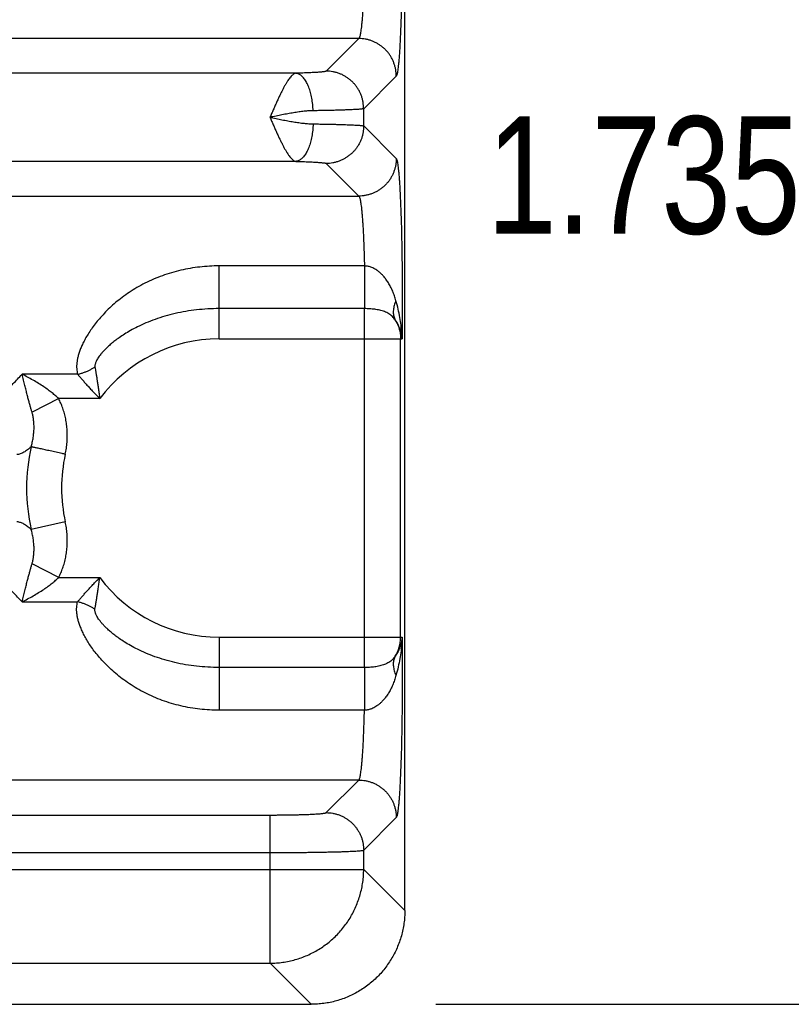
# Model space of a CAD drawing. Header units: inches. Extents: x 0 to 22, y 0 to 17.
# Tile 11 of 42: x 5.3 to 6.1, y 4 to 5.1. Entities that reach past the tile are written whole.
import ezdxf

# ---------------------------------------------------------------- set-up
doc = ezdxf.new("R2010")
doc.units = ezdxf.units.IN
doc.header["$LTSCALE"] = 1.21
doc.header["$MEASUREMENT"] = 0
doc.layers.get('0').update_dxf_attribs({"linetype": 'CONTINUOUS'})
doc.layers.add('DIMENSIONS', color=7, linetype='CONTINUOUS')
doc.styles.get("Standard").update_dxf_attribs({"font": 'txt', "width": 0.8})
doc.dimstyles.new('DIMSTYLE_1', dxfattribs={"dimtxt": 0.125, "dimasz": 0.18, "dimexe": 0.18, "dimexo": 0.0625, "dimgap": 0.09, "dimtad": 0, "dimtih": 1, "dimtoh": 1, "dimdec": 3, "dimzin": 4, "dimdsep": 46, "dimtxsty": 'STANDARD', "dimblk": '_FILLED', "dimblk1": '_FILLED', "dimblk2": '_FILLED', "dimcen": 0.09, "dimadec": 0, "dimazin": 0, "dimtp": 0.01, "dimtm": 0.01, "dimtfac": 1, "dimtdec": 3, "dimtofl": 0, "dimtmove": 0, "dimatfit": 3, "dimldrblk": '_FILLED', "dimfxl": 1, "dimtolj": 1, "dimtzin": 4, "dimarcsym": 0})

# ---------------------------------------------------------------- blocks, each defined once
blk = doc.blocks.new('_FILLED')
at = {"color": 0, "linetype": 'BYBLOCK'}
blk.add_solid([(0, 0), (-1, 0.1736), (-1, -0.1736)], dxfattribs=at)
blk = doc.blocks.new('*D2')
at = {"layer": 'DIMENSIONS', "color": 2, "linetype": 'CONTINUOUS'}
for p, q in [((5.6853, 7.5677), (7.3254, 7.5677)), ((7.2004, 7.5677), (7.2004, 6.3451)), ((7.2004, 4.0177), (7.2004, 6.0951)), ((5.7335, 4.0177), (7.3254, 4.0177))]:
    blk.add_line(p, q, dxfattribs=at)
at = {"layer": 'DIMENSIONS', "color": 2, "linetype": 'CONTINUOUS', "xscale": 0.18, "yscale": 0.18, "zscale": 0.18}
for p, rotation in [((7.2004, 7.5677), 90), ((7.2004, 4.0177), 270)]:
    blk.add_blockref('_FILLED', p, dxfattribs=dict(at, rotation=rotation))
at = {"layer": 'DIMENSIONS', "color": 2, "linetype": 'CONTINUOUS', "width": 0.8}
for s, p in [('3.550', (6.5379, 6.1576)), ('[', (7.1629, 6.1576)), ('90.17', (7.2629, 6.1576)), (']', (7.7629, 6.1576))]:
    blk.add_text(s, height=0.125, dxfattribs=at).set_placement(p)
blk = doc.blocks.new('*D3')
at = {"layer": 'DIMENSIONS', "color": 2, "linetype": 'CONTINUOUS'}
for p, q in [((4.0034, 5.7527), (6.5754, 5.7527)), ((6.4504, 5.7527), (6.4504, 5.0262)), ((6.4504, 4.0177), (6.4504, 4.7762)), ((5.7352, 4.0177), (6.5754, 4.0177))]:
    blk.add_line(p, q, dxfattribs=at)
at = {"layer": 'DIMENSIONS', "color": 2, "linetype": 'CONTINUOUS', "xscale": 0.18, "yscale": 0.18, "zscale": 0.18}
for p, rotation in [((6.4504, 5.7527), 90), ((6.4504, 4.0177), 270)]:
    blk.add_blockref('_FILLED', p, dxfattribs=dict(at, rotation=rotation))
at = {"layer": 'DIMENSIONS', "color": 2, "linetype": 'CONTINUOUS', "width": 0.8}
for s, p in [('[', (6.4129, 4.8387)), (']', (7.0129, 4.8387)), ('1.735', (5.7879, 4.8387)), ('44.07', (6.5129, 4.8387))]:
    blk.add_text(s, height=0.125, dxfattribs=at).set_placement(p)

msp = doc.modelspace()

# ---------------------------------------------------------------- linework, layer by layer
at = {"color": 7, "linetype": 'CONTINUOUS'}
for p, q in [((5.7004, 4.1176), (5.7004, 7.4003)), ((5.6513, 5.0466), (2.2805, 5.0466)), ((5.6513, 5.0466), (5.6166, 5.0119)), ((5.5842, 5.0097), (2.3476, 5.0097)), ((5.6913, 5.0067), (5.6566, 4.9719)), ((5.6566, 4.9535), (5.6566, 4.9719)), ((5.6566, 4.9535), (5.6913, 4.9188)), ((5.5842, 4.9158), (2.3476, 4.9158)), ((5.6166, 4.9135), (5.6513, 4.8788)), ((2.2805, 4.8788), (5.6513, 4.8788)), ((5.6573, 4.8044), (5.5024, 4.8044)), ((5.5024, 4.7266), (5.5024, 4.8044)), ((5.6574, 4.7589), (5.5024, 4.7589)), ((5.6574, 4.3766), (5.6574, 4.7589)), ((5.5024, 4.7266), (5.6975, 4.7266)), ((5.6959, 4.4088), (5.6959, 4.7266)), ((5.3516, 4.6889), (5.2924, 4.6889)), ((5.3314, 4.663), (5.303, 4.6484)), ((5.3753, 4.663), (5.3314, 4.663)), ((5.3384, 4.5317), (5.302, 4.5237)), ((5.3314, 4.4724), (5.303, 4.4871)), ((5.3314, 4.4724), (5.3753, 4.4724)), ((5.2924, 4.4465), (5.3516, 4.4465)), ((5.5024, 4.4088), (5.6975, 4.4088)), ((5.5024, 4.4088), (5.5024, 4.331)), ((5.6574, 4.3766), (5.5024, 4.3766)), ((5.6573, 4.331), (5.5024, 4.331)), ((5.6513, 4.2566), (2.2805, 4.2566)), ((5.6166, 4.2219), (5.6513, 4.2566)), ((2.3752, 4.2194), (5.5567, 4.2194)), ((5.5567, 4.0616), (5.5567, 4.2194)), ((5.6566, 4.1819), (5.6913, 4.2167)), ((2.3752, 4.1794), (5.5567, 4.1794)), ((5.6566, 4.1615), (5.6566, 4.1819)), ((2.2753, 4.1615), (5.6566, 4.1615)), ((5.7004, 4.1176), (5.6566, 4.1615)), ((2.3752, 4.0616), (5.5567, 4.0616)), ((5.6005, 4.0177), (5.5567, 4.0616)), ((2.3313, 4.0177), (5.6005, 4.0177))]:
    msp.add_line(p, q, dxfattribs=at)
for radius, start, end in [(0.1589, 90, 143.1411), (0.2052, 167.6105, 192.3903), (0.1679, 167.6097, 192.3902), (0.1589, 216.8589, 270)]:
    msp.add_arc((5.5024, 4.5677), radius, start, end, dxfattribs=at)
for points, knots in [([(5.6913, 5.3138), (5.6915, 5.3136), (5.6918, 5.3129), (5.6922, 5.3116), (5.6926, 5.3098), (5.6929, 5.3074), (5.6933, 5.3044), (5.6937, 5.301), (5.6941, 5.297), (5.6944, 5.2924), (5.6948, 5.2874), (5.6951, 5.2819), (5.6954, 5.276), (5.6957, 5.2696), (5.696, 5.2628), (5.6963, 5.2557), (5.6965, 5.2482), (5.6967, 5.2403), (5.6969, 5.2322), (5.6971, 5.2238), (5.6973, 5.2152), (5.6974, 5.2063), (5.6975, 5.1973), (5.6976, 5.1881), (5.6977, 5.1789), (5.6977, 5.1696), (5.6977, 5.1602), (5.6977, 5.1508), (5.6977, 5.1415), (5.6976, 5.1323), (5.6975, 5.1231), (5.6974, 5.1141), (5.6973, 5.1053), (5.6971, 5.0966), (5.6969, 5.0882), (5.6967, 5.0801), (5.6965, 5.0722), (5.6963, 5.0647), (5.696, 5.0576), (5.6957, 5.0508), (5.6954, 5.0444), (5.6951, 5.0385), (5.6948, 5.033), (5.6944, 5.028), (5.6941, 5.0235), (5.6937, 5.0195), (5.6933, 5.016), (5.6929, 5.013), (5.6926, 5.0106), (5.6922, 5.0088), (5.6918, 5.0075), (5.6915, 5.0069), (5.6913, 5.0067)], [0, 0, 0, 0, 0.002616, 0.006938, 0.013044, 0.020937, 0.030592, 0.041983, 0.055072, 0.069816, 0.086155, 0.104029, 0.123373, 0.144112, 0.16617, 0.189467, 0.213913, 0.239417, 0.265887, 0.293223, 0.321324, 0.350085, 0.379402, 0.409165, 0.439264, 0.469588, 0.500025, 0.530463, 0.560787, 0.590886, 0.620649, 0.649965, 0.678726, 0.706824, 0.734157, 0.760625, 0.786126, 0.810568, 0.833862, 0.855918, 0.876653, 0.895994, 0.913866, 0.930203, 0.944944, 0.95803, 0.969418, 0.979072, 0.986962, 0.993065, 0.997385, 1, 1, 1, 1]), ([(5.6513, 5.2738), (5.6515, 5.2737), (5.6519, 5.2731), (5.6523, 5.272), (5.6527, 5.2704), (5.6531, 5.2684), (5.6535, 5.2658), (5.6539, 5.2628), (5.6543, 5.2594), (5.6547, 5.2555), (5.6551, 5.2512), (5.6554, 5.2465), (5.6557, 5.2414), (5.6561, 5.2359), (5.6563, 5.2301), (5.6566, 5.224), (5.6568, 5.2177), (5.657, 5.2111), (5.6572, 5.2042), (5.6574, 5.1972), (5.6575, 5.19), (5.6576, 5.1827), (5.6577, 5.1752), (5.6577, 5.1677), (5.6578, 5.1602), (5.6577, 5.1527), (5.6577, 5.1452), (5.6576, 5.1378), (5.6575, 5.1304), (5.6574, 5.1232), (5.6572, 5.1162), (5.657, 5.1094), (5.6568, 5.1028), (5.6566, 5.0964), (5.6563, 5.0903), (5.6561, 5.0845), (5.6557, 5.0791), (5.6554, 5.074), (5.6551, 5.0693), (5.6547, 5.065), (5.6543, 5.0611), (5.6539, 5.0576), (5.6535, 5.0546), (5.6531, 5.0521), (5.6527, 5.05), (5.6523, 5.0484), (5.6519, 5.0473), (5.6515, 5.0468), (5.6513, 5.0466)], [0, 0, 0, 0, 0.003203, 0.008313, 0.015468, 0.024692, 0.035967, 0.049257, 0.06451, 0.081663, 0.100644, 0.121371, 0.143753, 0.167693, 0.193086, 0.219822, 0.247782, 0.276845, 0.306882, 0.337764, 0.369353, 0.401513, 0.434102, 0.466979, 0.5, 0.533021, 0.565898, 0.598487, 0.630647, 0.662237, 0.693118, 0.723155, 0.752218, 0.780178, 0.806914, 0.832307, 0.856247, 0.878629, 0.899356, 0.918337, 0.93549, 0.950743, 0.964033, 0.975308, 0.984532, 0.991687, 0.996797, 1, 1, 1, 1]), ([(5.6913, 5.0067), (5.6913, 5.0078), (5.6912, 5.0102), (5.6907, 5.0136), (5.69, 5.017), (5.6889, 5.0203), (5.6876, 5.0236), (5.686, 5.0267), (5.6841, 5.0296), (5.682, 5.0324), (5.6796, 5.0349), (5.677, 5.0373), (5.6743, 5.0394), (5.6713, 5.0413), (5.6682, 5.0429), (5.665, 5.0442), (5.6617, 5.0453), (5.6583, 5.0461), (5.6548, 5.0465), (5.6525, 5.0466), (5.6513, 5.0466)], [0, 0, 0, 0, 0.055527, 0.111062, 0.166607, 0.222159, 0.277718, 0.333283, 0.388853, 0.444426, 0.5, 0.555575, 0.611148, 0.666717, 0.722282, 0.777842, 0.833394, 0.888938, 0.944473, 1, 1, 1, 1]), ([(5.5842, 5.0097), (5.5838, 5.0096), (5.583, 5.0094), (5.5818, 5.0087), (5.5805, 5.0077), (5.5792, 5.0064), (5.5778, 5.0047), (5.5764, 5.0028), (5.5749, 5.0006), (5.5734, 4.9981), (5.5719, 4.9954), (5.5703, 4.9924), (5.5687, 4.9892), (5.567, 4.9858), (5.5653, 4.9822), (5.5636, 4.9785), (5.5619, 4.9746), (5.5602, 4.9707), (5.5584, 4.9667), (5.5572, 4.964), (5.5566, 4.9627)], [0, 0, 0, 0, 0.021615, 0.046652, 0.075398, 0.108711, 0.146961, 0.189977, 0.23778, 0.290274, 0.347209, 0.408313, 0.47327, 0.541711, 0.61323, 0.687363, 0.76359, 0.841388, 0.920238, 1, 1, 1, 1]), ([(5.6166, 5.0119), (5.6165, 5.0118), (5.6161, 5.0117), (5.6154, 5.0115), (5.6144, 5.0113), (5.6131, 5.0111), (5.6114, 5.0109), (5.6094, 5.0108), (5.6071, 5.0106), (5.6046, 5.0104), (5.6017, 5.0103), (5.5986, 5.0101), (5.5953, 5.01), (5.5917, 5.0099), (5.588, 5.0098), (5.5855, 5.0097), (5.5842, 5.0097)], [0, 0, 0, 0, 0.012556, 0.034621, 0.066697, 0.108792, 0.160676, 0.222014, 0.292415, 0.371547, 0.459114, 0.554622, 0.657323, 0.766404, 0.880974, 1, 1, 1, 1]), ([(5.6026, 4.9697), (5.6026, 4.9709), (5.6025, 4.9731), (5.6022, 4.9765), (5.6018, 4.9798), (5.6013, 4.9831), (5.6007, 4.9862), (5.5999, 4.9892), (5.5991, 4.9921), (5.5981, 4.9949), (5.597, 4.9974), (5.5958, 4.9998), (5.5946, 5.0019), (5.5933, 5.0038), (5.5919, 5.0055), (5.5904, 5.0069), (5.5889, 5.008), (5.5874, 5.0089), (5.5858, 5.0094), (5.5847, 5.0096), (5.5842, 5.0097)], [0, 0, 0, 0, 0.072498, 0.144632, 0.215994, 0.286182, 0.354811, 0.421516, 0.485955, 0.54782, 0.606843, 0.662801, 0.715533, 0.764946, 0.811033, 0.853894, 0.893758, 0.931004, 0.96618, 1, 1, 1, 1]), ([(5.6566, 4.9719), (5.6566, 4.9731), (5.6564, 4.9754), (5.656, 4.9789), (5.6552, 4.9823), (5.6542, 4.9856), (5.6528, 4.9888), (5.6512, 4.9919), (5.6493, 4.9949), (5.6472, 4.9976), (5.6449, 5.0002), (5.6423, 5.0026), (5.6395, 5.0047), (5.6366, 5.0066), (5.6335, 5.0082), (5.6303, 5.0095), (5.6269, 5.0106), (5.6235, 5.0113), (5.6201, 5.0118), (5.6178, 5.0119), (5.6166, 5.0119)], [0, 0, 0, 0, 0.055527, 0.111062, 0.166607, 0.222159, 0.277718, 0.333284, 0.388853, 0.444426, 0.500001, 0.555575, 0.611148, 0.666718, 0.722283, 0.777842, 0.833395, 0.888939, 0.944474, 1, 1, 1, 1]), ([(5.6026, 4.9697), (5.6011, 4.9697), (5.5979, 4.9696), (5.5929, 4.9691), (5.5875, 4.9684), (5.5817, 4.9675), (5.5757, 4.9665), (5.5694, 4.9653), (5.5631, 4.964), (5.5588, 4.9632), (5.5566, 4.9627)], [0, 0, 0, 0, 0.09769, 0.205934, 0.323715, 0.449606, 0.581739, 0.718574, 0.858412, 1, 1, 1, 1]), ([(5.5566, 4.9627), (5.5572, 4.9613), (5.5584, 4.9587), (5.5602, 4.9547), (5.5619, 4.9508), (5.5636, 4.9469), (5.5653, 4.9432), (5.567, 4.9396), (5.5687, 4.9362), (5.5703, 4.933), (5.5719, 4.93), (5.5734, 4.9273), (5.5749, 4.9248), (5.5764, 4.9226), (5.5778, 4.9207), (5.5792, 4.9191), (5.5805, 4.9178), (5.5818, 4.9167), (5.583, 4.9161), (5.5838, 4.9158), (5.5842, 4.9158)], [0, 0, 0, 0, 0.079225, 0.158213, 0.236036, 0.31223, 0.386325, 0.457846, 0.52632, 0.591325, 0.652475, 0.709451, 0.761959, 0.809781, 0.852848, 0.891071, 0.924398, 0.9533, 0.9784, 1, 1, 1, 1]), ([(5.5566, 4.9627), (5.5588, 4.9623), (5.5631, 4.9614), (5.5694, 4.9601), (5.5757, 4.9589), (5.5817, 4.9579), (5.5874, 4.957), (5.5929, 4.9563), (5.5979, 4.9559), (5.6011, 4.9557), (5.6026, 4.9557)], [0, 0, 0, 0, 0.141583, 0.281445, 0.418207, 0.550329, 0.67618, 0.793932, 0.902207, 1, 1, 1, 1]), ([(5.6566, 4.9719), (5.6564, 4.9718), (5.6559, 4.9717), (5.655, 4.9716), (5.6536, 4.9714), (5.6519, 4.9712), (5.6497, 4.9711), (5.6471, 4.9709), (5.6441, 4.9708), (5.6408, 4.9706), (5.6371, 4.9705), (5.633, 4.9704), (5.6287, 4.9702), (5.624, 4.9701), (5.619, 4.97), (5.6137, 4.9699), (5.6082, 4.9698), (5.6045, 4.9697), (5.6026, 4.9697)], [0, 0, 0, 0, 0.009806, 0.027294, 0.052525, 0.085423, 0.125861, 0.173673, 0.228664, 0.29061, 0.359255, 0.434316, 0.515482, 0.602411, 0.694732, 0.792051, 0.893954, 1, 1, 1, 1]), ([(5.6026, 4.9557), (5.6026, 4.9546), (5.6025, 4.9523), (5.6022, 4.949), (5.6018, 4.9456), (5.6013, 4.9424), (5.6007, 4.9392), (5.5999, 4.9362), (5.5991, 4.9333), (5.5981, 4.9306), (5.597, 4.928), (5.5958, 4.9257), (5.5946, 4.9235), (5.5933, 4.9216), (5.5919, 4.92), (5.5904, 4.9186), (5.5889, 4.9174), (5.5874, 4.9166), (5.5858, 4.916), (5.5847, 4.9158), (5.5842, 4.9158)], [0, 0, 0, 0, 0.072498, 0.144632, 0.215994, 0.286182, 0.354812, 0.421516, 0.485955, 0.54782, 0.606842, 0.662801, 0.715533, 0.764945, 0.811032, 0.853894, 0.893758, 0.931004, 0.96618, 1, 1, 1, 1]), ([(5.6026, 4.9557), (5.6045, 4.9557), (5.6082, 4.9556), (5.6137, 4.9555), (5.619, 4.9554), (5.624, 4.9553), (5.6287, 4.9552), (5.633, 4.9551), (5.6371, 4.9549), (5.6408, 4.9548), (5.6441, 4.9547), (5.6471, 4.9545), (5.6497, 4.9544), (5.6519, 4.9542), (5.6536, 4.954), (5.655, 4.9539), (5.6559, 4.9537), (5.6564, 4.9536), (5.6566, 4.9535)], [0, 0, 0, 0, 0.106046, 0.207949, 0.305268, 0.397589, 0.484517, 0.565683, 0.640743, 0.709389, 0.771335, 0.826327, 0.874139, 0.914577, 0.947475, 0.972706, 0.990194, 1, 1, 1, 1]), ([(5.6566, 4.9535), (5.6566, 4.9523), (5.6564, 4.95), (5.656, 4.9466), (5.6552, 4.9432), (5.6542, 4.9398), (5.6528, 4.9366), (5.6512, 4.9335), (5.6493, 4.9306), (5.6472, 4.9278), (5.6449, 4.9252), (5.6423, 4.9229), (5.6395, 4.9208), (5.6366, 4.9189), (5.6335, 4.9173), (5.6303, 4.9159), (5.6269, 4.9149), (5.6235, 4.9141), (5.6201, 4.9136), (5.6178, 4.9135), (5.6166, 4.9135)], [0, 0, 0, 0, 0.055527, 0.111062, 0.166607, 0.222159, 0.277718, 0.333284, 0.388853, 0.444426, 0.500001, 0.555575, 0.611148, 0.666718, 0.722283, 0.777842, 0.833395, 0.888939, 0.944474, 1, 1, 1, 1]), ([(5.5842, 4.9158), (5.5855, 4.9157), (5.588, 4.9157), (5.5917, 4.9156), (5.5953, 4.9154), (5.5986, 4.9153), (5.6017, 4.9152), (5.6046, 4.915), (5.6071, 4.9148), (5.6094, 4.9147), (5.6114, 4.9145), (5.6131, 4.9143), (5.6144, 4.9141), (5.6154, 4.914), (5.6161, 4.9138), (5.6165, 4.9136), (5.6166, 4.9135)], [0, 0, 0, 0, 0.119071, 0.233636, 0.342714, 0.445413, 0.540918, 0.62848, 0.707605, 0.778, 0.839334, 0.891215, 0.933307, 0.965381, 0.987445, 1, 1, 1, 1]), ([(5.6913, 4.9188), (5.6913, 4.9176), (5.6912, 4.9153), (5.6907, 4.9118), (5.69, 4.9084), (5.6889, 4.9051), (5.6876, 4.9019), (5.686, 4.8988), (5.6841, 4.8958), (5.682, 4.8931), (5.6796, 4.8905), (5.677, 4.8881), (5.6743, 4.886), (5.6713, 4.8841), (5.6682, 4.8825), (5.665, 4.8812), (5.6617, 4.8801), (5.6583, 4.8794), (5.6548, 4.8789), (5.6525, 4.8788), (5.6513, 4.8788)], [0, 0, 0, 0, 0.055527, 0.111062, 0.166607, 0.222159, 0.277718, 0.333283, 0.388853, 0.444426, 0.5, 0.555575, 0.611148, 0.666717, 0.722282, 0.777842, 0.833394, 0.888938, 0.944473, 1, 1, 1, 1]), ([(5.6913, 4.9188), (5.6915, 4.9186), (5.6918, 4.9179), (5.6922, 4.9166), (5.6926, 4.9148), (5.6929, 4.9124), (5.6933, 4.9094), (5.6937, 4.9059), (5.6941, 4.9019), (5.6944, 4.8973), (5.6948, 4.8923), (5.6951, 4.8867), (5.6954, 4.8807), (5.6957, 4.8743), (5.696, 4.8674), (5.6963, 4.8602), (5.6965, 4.8526), (5.6968, 4.8447), (5.697, 4.8364), (5.6971, 4.8279), (5.6973, 4.8192), (5.6974, 4.8103), (5.6975, 4.8012), (5.6976, 4.7919), (5.6977, 4.7826), (5.6977, 4.7732), (5.6977, 4.7637), (5.6977, 4.7543), (5.6977, 4.745), (5.6976, 4.7358), (5.6975, 4.7297), (5.6975, 4.7266)], [0, 0, 0, 0, 0.004148, 0.011013, 0.020751, 0.033398, 0.048939, 0.067321, 0.088464, 0.112267, 0.138632, 0.167473, 0.198698, 0.232202, 0.267863, 0.305542, 0.345087, 0.386343, 0.429149, 0.473329, 0.518709, 0.565141, 0.612479, 0.660572, 0.709246, 0.758265, 0.807384, 0.856354, 0.904935, 0.95289, 1, 1, 1, 1]), ([(5.6513, 4.8788), (5.6515, 4.8787), (5.6519, 4.8781), (5.6523, 4.8771), (5.6527, 4.8755), (5.6531, 4.8735), (5.6535, 4.8711), (5.6539, 4.8681), (5.6543, 4.8648), (5.6547, 4.861), (5.655, 4.8568), (5.6554, 4.8523), (5.6557, 4.8473), (5.656, 4.842), (5.6563, 4.8364), (5.6565, 4.8305), (5.6568, 4.8243), (5.657, 4.8179), (5.6572, 4.8112), (5.6573, 4.8067), (5.6573, 4.8044)], [0, 0, 0, 0, 0.009554, 0.024712, 0.045892, 0.073164, 0.106473, 0.14571, 0.19074, 0.241395, 0.297479, 0.358758, 0.424964, 0.49581, 0.570995, 0.650197, 0.733069, 0.819248, 0.908355, 1, 1, 1, 1]), ([(5.5024, 4.8044), (5.499, 4.8044), (5.4921, 4.8042), (5.4819, 4.8033), (5.4716, 4.8019), (5.4615, 4.7999), (5.4516, 4.7972), (5.4419, 4.794), (5.4325, 4.7903), (5.4234, 4.7861), (5.4148, 4.7814), (5.4067, 4.7763), (5.3992, 4.7709), (5.3922, 4.7654), (5.3858, 4.7597), (5.3801, 4.754), (5.3749, 4.7483), (5.3703, 4.7427), (5.3663, 4.7372), (5.3628, 4.732), (5.3598, 4.7269), (5.3573, 4.7221), (5.3552, 4.7175), (5.3536, 4.7132), (5.3523, 4.7091), (5.3514, 4.7052), (5.3508, 4.7015), (5.3505, 4.6981), (5.3506, 4.6948), (5.3509, 4.6918), (5.3513, 4.6899), (5.3516, 4.6889)], [0, 0, 0, 0, 0.048976, 0.098145, 0.147381, 0.196569, 0.245603, 0.294363, 0.342713, 0.390443, 0.437292, 0.482989, 0.527266, 0.569889, 0.610661, 0.649428, 0.686092, 0.720589, 0.752895, 0.783016, 0.810994, 0.836893, 0.860806, 0.882882, 0.903274, 0.922186, 0.939795, 0.956258, 0.971698, 0.986237, 1, 1, 1, 1]), ([(5.691, 4.7673), (5.6905, 4.769), (5.6895, 4.7724), (5.6876, 4.7774), (5.6854, 4.782), (5.683, 4.7863), (5.6804, 4.7901), (5.6779, 4.7933), (5.6753, 4.796), (5.6729, 4.7981), (5.6706, 4.7999), (5.6683, 4.8012), (5.6663, 4.8023), (5.6643, 4.8031), (5.6625, 4.8037), (5.6607, 4.8041), (5.659, 4.8043), (5.6579, 4.8044), (5.6573, 4.8044)], [0, 0, 0, 0, 0.100532, 0.200216, 0.297407, 0.390465, 0.476517, 0.55367, 0.621985, 0.682646, 0.736748, 0.785145, 0.828487, 0.867669, 0.90382, 0.937591, 0.969459, 1, 1, 1, 1]), ([(5.6573, 4.8044), (5.6573, 4.8034), (5.6573, 4.8013), (5.6573, 4.7982), (5.6573, 4.795), (5.6574, 4.7917), (5.6574, 4.7885), (5.6574, 4.7853), (5.6574, 4.7822), (5.6574, 4.7791), (5.6574, 4.776), (5.6574, 4.7731), (5.6574, 4.7703), (5.6574, 4.7677), (5.6574, 4.7652), (5.6574, 4.7629), (5.6574, 4.7608), (5.6574, 4.7595), (5.6574, 4.7589)], [0, 0, 0, 0, 0.067603, 0.136787, 0.207061, 0.277933, 0.348904, 0.419476, 0.489154, 0.557449, 0.62388, 0.687982, 0.749304, 0.807416, 0.86191, 0.912403, 0.958541, 1, 1, 1, 1]), ([(5.691, 4.7673), (5.6906, 4.7665), (5.6899, 4.7648), (5.6891, 4.7624), (5.6885, 4.7599), (5.6882, 4.7575), (5.6881, 4.7552), (5.6882, 4.7529), (5.6886, 4.7507), (5.6893, 4.7487), (5.6899, 4.7474), (5.6902, 4.7468)], [0, 0, 0, 0, 0.127598, 0.25058, 0.368935, 0.482793, 0.592434, 0.6983, 0.800992, 0.901266, 1, 1, 1, 1]), ([(5.6975, 4.7266), (5.6975, 4.7289), (5.6972, 4.7338), (5.6965, 4.7414), (5.6952, 4.7497), (5.6934, 4.7584), (5.6919, 4.7643), (5.691, 4.7673)], [0, 0, 0, 0, 0.167625, 0.353903, 0.556483, 0.7728, 1, 1, 1, 1]), ([(5.5024, 4.7589), (5.4984, 4.7589), (5.4904, 4.7586), (5.4785, 4.7577), (5.4669, 4.756), (5.4556, 4.7538), (5.4447, 4.7509), (5.4343, 4.7476), (5.4246, 4.7438), (5.4159, 4.7398), (5.4082, 4.7357), (5.4017, 4.7318), (5.3961, 4.7281), (5.3914, 4.7247), (5.3873, 4.7214), (5.3839, 4.7184), (5.381, 4.7155), (5.3785, 4.7129), (5.3764, 4.7105), (5.3747, 4.7083), (5.3733, 4.7063), (5.3722, 4.7045), (5.3713, 4.7028), (5.3707, 4.7013), (5.3703, 4.6999), (5.3701, 4.6987), (5.37, 4.6977), (5.3701, 4.697), (5.3701, 4.6967)], [0, 0, 0, 0, 0.07789, 0.155217, 0.23157, 0.306534, 0.379559, 0.450331, 0.518459, 0.58146, 0.63738, 0.686256, 0.729291, 0.767236, 0.800734, 0.830353, 0.856546, 0.879708, 0.900165, 0.918201, 0.93405, 0.947936, 0.960061, 0.970584, 0.979648, 0.987432, 0.994143, 1, 1, 1, 1]), ([(5.6902, 4.7468), (5.6898, 4.7475), (5.6889, 4.7487), (5.6873, 4.7505), (5.6854, 4.7521), (5.6834, 4.7535), (5.6811, 4.7547), (5.6788, 4.7557), (5.6763, 4.7566), (5.6737, 4.7572), (5.671, 4.7578), (5.6683, 4.7582), (5.6656, 4.7585), (5.6629, 4.7587), (5.6601, 4.7588), (5.6583, 4.7589), (5.6574, 4.7589)], [0, 0, 0, 0, 0.064284, 0.129526, 0.195965, 0.263816, 0.333227, 0.404216, 0.476644, 0.550243, 0.62469, 0.699669, 0.774903, 0.85016, 0.92525, 1, 1, 1, 1]), ([(5.6975, 4.7266), (5.6974, 4.728), (5.6971, 4.7308), (5.6961, 4.7349), (5.6946, 4.739), (5.6927, 4.743), (5.6911, 4.7456), (5.6902, 4.7468)], [0, 0, 0, 0, 0.189316, 0.385019, 0.58596, 0.791225, 1, 1, 1, 1]), ([(5.6902, 4.7468), (5.6907, 4.7461), (5.6916, 4.7445), (5.6927, 4.7421), (5.6937, 4.7397), (5.6945, 4.7371), (5.6951, 4.7345), (5.6956, 4.7319), (5.6959, 4.7293), (5.6959, 4.7275), (5.6959, 4.7266)], [0, 0, 0, 0, 0.124983, 0.249959, 0.374937, 0.499928, 0.624938, 0.74996, 0.874984, 1, 1, 1, 1]), ([(5.3516, 4.6889), (5.3526, 4.6892), (5.3548, 4.6897), (5.358, 4.6908), (5.3612, 4.692), (5.3643, 4.6934), (5.3672, 4.695), (5.3692, 4.6961), (5.3701, 4.6967)], [0, 0, 0, 0, 0.165425, 0.33235, 0.50003, 0.667702, 0.834608, 1, 1, 1, 1]), ([(5.3701, 4.6967), (5.3703, 4.6957), (5.3706, 4.6935), (5.3712, 4.6901), (5.3718, 4.6864), (5.3724, 4.6824), (5.373, 4.678), (5.3738, 4.6733), (5.3745, 4.6683), (5.375, 4.6648), (5.3753, 4.663)], [0, 0, 0, 0, 0.092173, 0.193177, 0.303373, 0.423044, 0.552343, 0.691422, 0.840577, 1, 1, 1, 1]), ([(5.247, 4.6516), (5.248, 4.6517), (5.2501, 4.6522), (5.2532, 4.6533), (5.2564, 4.655), (5.2598, 4.6571), (5.2632, 4.6597), (5.2668, 4.6628), (5.2705, 4.6663), (5.2745, 4.6702), (5.2786, 4.6745), (5.283, 4.6791), (5.2876, 4.6839), (5.2907, 4.6872), (5.2924, 4.6889)], [0, 0, 0, 0, 0.050848, 0.105959, 0.16622, 0.232368, 0.304957, 0.384261, 0.470393, 0.563375, 0.663082, 0.769304, 0.881742, 1, 1, 1, 1]), ([(5.303, 4.6484), (5.3027, 4.6494), (5.3021, 4.6516), (5.3011, 4.655), (5.3001, 4.6588), (5.2989, 4.6628), (5.2978, 4.6673), (5.2966, 4.6721), (5.2953, 4.6773), (5.2939, 4.683), (5.2929, 4.6869), (5.2924, 4.6889)], [0, 0, 0, 0, 0.077717, 0.162746, 0.25533, 0.355962, 0.46485, 0.582572, 0.709992, 0.848706, 1, 1, 1, 1]), ([(5.3314, 4.663), (5.3303, 4.664), (5.3281, 4.6661), (5.3244, 4.6692), (5.3201, 4.6724), (5.3153, 4.6758), (5.3099, 4.6792), (5.3041, 4.6827), (5.2982, 4.6859), (5.2943, 4.688), (5.2924, 4.6889)], [0, 0, 0, 0, 0.09248, 0.194641, 0.308001, 0.433928, 0.571519, 0.716899, 0.862428, 1, 1, 1, 1]), ([(5.3516, 4.6889), (5.3523, 4.6881), (5.3538, 4.6863), (5.3562, 4.6836), (5.3588, 4.6806), (5.3616, 4.6774), (5.3647, 4.674), (5.368, 4.6705), (5.3715, 4.6668), (5.374, 4.6643), (5.3753, 4.663)], [0, 0, 0, 0, 0.09462, 0.198418, 0.311286, 0.432959, 0.563045, 0.701145, 0.846941, 1, 1, 1, 1]), ([(5.3384, 4.6037), (5.3389, 4.6058), (5.3397, 4.6101), (5.3404, 4.6164), (5.3407, 4.6228), (5.3405, 4.6291), (5.3399, 4.6353), (5.339, 4.6414), (5.3376, 4.6472), (5.3358, 4.6528), (5.3338, 4.6581), (5.3322, 4.6614), (5.3314, 4.663)], [0, 0, 0, 0, 0.105789, 0.211186, 0.315892, 0.419623, 0.522102, 0.623036, 0.721906, 0.818087, 0.910971, 1, 1, 1, 1]), ([(5.302, 4.6117), (5.3025, 4.6133), (5.3034, 4.6166), (5.3043, 4.6216), (5.3049, 4.6266), (5.3052, 4.6316), (5.3051, 4.6364), (5.3046, 4.6408), (5.304, 4.6448), (5.3034, 4.6472), (5.303, 4.6484)], [0, 0, 0, 0, 0.133744, 0.271661, 0.410203, 0.545973, 0.675591, 0.796283, 0.905396, 1, 1, 1, 1]), ([(5.302, 4.6117), (5.3014, 4.6111), (5.3001, 4.61), (5.2981, 4.6084), (5.2962, 4.607), (5.2943, 4.6059), (5.2924, 4.6049), (5.2905, 4.6041), (5.2887, 4.6036), (5.2875, 4.6034), (5.2868, 4.6033)], [0, 0, 0, 0, 0.152252, 0.295423, 0.429707, 0.555566, 0.673859, 0.786199, 0.89431, 1, 1, 1, 1]), ([(5.3384, 4.6037), (5.3373, 4.604), (5.3351, 4.6045), (5.3319, 4.6052), (5.3287, 4.6059), (5.3256, 4.6066), (5.3225, 4.6072), (5.3196, 4.6079), (5.3169, 4.6085), (5.3143, 4.6091), (5.3118, 4.6096), (5.3096, 4.6101), (5.3076, 4.6105), (5.3059, 4.6109), (5.3044, 4.6112), (5.3031, 4.6115), (5.3024, 4.6117), (5.302, 4.6117)], [0, 0, 0, 0, 0.090232, 0.179776, 0.26795, 0.354085, 0.437525, 0.517634, 0.593804, 0.665456, 0.732043, 0.793059, 0.848039, 0.896566, 0.93827, 0.972834, 1, 1, 1, 1]), ([(5.2868, 4.5321), (5.2874, 4.532), (5.2886, 4.5318), (5.2904, 4.5313), (5.2923, 4.5306), (5.2941, 4.5297), (5.296, 4.5285), (5.298, 4.5271), (5.3, 4.5255), (5.3013, 4.5243), (5.302, 4.5237)], [0, 0, 0, 0, 0.10114, 0.206635, 0.317715, 0.435477, 0.561034, 0.69585, 0.841572, 1, 1, 1, 1]), ([(5.3314, 4.4724), (5.3322, 4.474), (5.3338, 4.4774), (5.3358, 4.4826), (5.3376, 4.4882), (5.339, 4.4941), (5.3399, 4.5001), (5.3405, 4.5064), (5.3407, 4.5127), (5.3404, 4.519), (5.3397, 4.5254), (5.3389, 4.5296), (5.3384, 4.5317)], [0, 0, 0, 0, 0.08928, 0.182311, 0.278575, 0.377502, 0.47851, 0.581086, 0.684874, 0.789528, 0.894692, 1, 1, 1, 1]), ([(5.303, 4.4871), (5.3034, 4.4882), (5.304, 4.4907), (5.3046, 4.4946), (5.3051, 4.4991), (5.3052, 4.5038), (5.3049, 4.5088), (5.3043, 4.5139), (5.3034, 4.5189), (5.3025, 4.5221), (5.302, 4.5237)], [0, 0, 0, 0, 0.094943, 0.204207, 0.324927, 0.454507, 0.59019, 0.728617, 0.866392, 1, 1, 1, 1]), ([(5.2924, 4.4465), (5.2907, 4.4482), (5.2876, 4.4515), (5.283, 4.4564), (5.2786, 4.461), (5.2745, 4.4652), (5.2705, 4.4691), (5.2668, 4.4727), (5.2632, 4.4757), (5.2597, 4.4784), (5.2564, 4.4805), (5.2532, 4.4821), (5.2501, 4.4833), (5.248, 4.4837), (5.247, 4.4838)], [0, 0, 0, 0, 0.118134, 0.230659, 0.337111, 0.437076, 0.530267, 0.616522, 0.695804, 0.768289, 0.834298, 0.894358, 0.949276, 1, 1, 1, 1]), ([(5.2924, 4.4465), (5.2929, 4.4486), (5.2939, 4.4525), (5.2953, 4.4582), (5.2966, 4.4635), (5.2978, 4.4682), (5.299, 4.4727), (5.3001, 4.4767), (5.3011, 4.4804), (5.3021, 4.4839), (5.3027, 4.486), (5.303, 4.4871)], [0, 0, 0, 0, 0.152743, 0.292189, 0.419689, 0.537145, 0.645644, 0.74585, 0.838029, 0.922669, 1, 1, 1, 1]), ([(5.2924, 4.4465), (5.2943, 4.4475), (5.2983, 4.4496), (5.3042, 4.4528), (5.3099, 4.4562), (5.3153, 4.4597), (5.3201, 4.463), (5.3244, 4.4663), (5.3281, 4.4693), (5.3303, 4.4714), (5.3314, 4.4724)], [0, 0, 0, 0, 0.139296, 0.284824, 0.429577, 0.566749, 0.692458, 0.805664, 0.907683, 1, 1, 1, 1]), ([(5.3516, 4.4465), (5.3523, 4.4474), (5.3538, 4.4491), (5.3562, 4.4519), (5.3588, 4.4549), (5.3616, 4.458), (5.3647, 4.4614), (5.368, 4.465), (5.3715, 4.4686), (5.374, 4.4711), (5.3753, 4.4724)], [0, 0, 0, 0, 0.0947, 0.198586, 0.311526, 0.43322, 0.563258, 0.701301, 0.847033, 1, 1, 1, 1]), ([(5.3701, 4.4387), (5.3703, 4.4397), (5.3706, 4.4419), (5.3712, 4.4453), (5.3718, 4.449), (5.3724, 4.4531), (5.373, 4.4574), (5.3738, 4.4621), (5.3745, 4.4671), (5.375, 4.4706), (5.3753, 4.4724)], [0, 0, 0, 0, 0.092276, 0.193352, 0.3036, 0.423267, 0.552488, 0.691498, 0.840613, 1, 1, 1, 1]), ([(5.5024, 4.331), (5.499, 4.331), (5.4921, 4.3312), (5.4819, 4.3321), (5.4717, 4.3335), (5.4616, 4.3356), (5.4516, 4.3382), (5.4419, 4.3414), (5.4325, 4.3451), (5.4235, 4.3494), (5.4149, 4.354), (5.4068, 4.3591), (5.3992, 4.3645), (5.3923, 4.37), (5.3859, 4.3757), (5.3802, 4.3814), (5.375, 4.387), (5.3704, 4.3926), (5.3664, 4.3981), (5.3629, 4.4033), (5.3599, 4.4084), (5.3574, 4.4132), (5.3553, 4.4178), (5.3536, 4.4222), (5.3523, 4.4263), (5.3514, 4.4302), (5.3508, 4.4339), (5.3505, 4.4374), (5.3506, 4.4406), (5.3509, 4.4437), (5.3513, 4.4456), (5.3516, 4.4465)], [0, 0, 0, 0, 0.048914, 0.098043, 0.147254, 0.196426, 0.245448, 0.294196, 0.34252, 0.390223, 0.437029, 0.48266, 0.526854, 0.569383, 0.610051, 0.648722, 0.685297, 0.719714, 0.751954, 0.782038, 0.81002, 0.835976, 0.86001, 0.882274, 0.902898, 0.922034, 0.93981, 0.956349, 0.971805, 0.986311, 1, 1, 1, 1]), ([(5.3701, 4.4387), (5.3692, 4.4393), (5.3672, 4.4404), (5.3643, 4.442), (5.3612, 4.4434), (5.358, 4.4446), (5.3548, 4.4457), (5.3526, 4.4463), (5.3516, 4.4465)], [0, 0, 0, 0, 0.16539, 0.332295, 0.499967, 0.667646, 0.834573, 1, 1, 1, 1]), ([(5.5024, 4.3766), (5.4984, 4.3766), (5.4904, 4.3768), (5.4785, 4.3778), (5.4668, 4.3794), (5.4554, 4.3817), (5.4445, 4.3846), (5.4341, 4.3879), (5.4245, 4.3917), (5.4158, 4.3957), (5.4081, 4.3997), (5.4016, 4.4036), (5.3961, 4.4073), (5.3914, 4.4108), (5.3873, 4.414), (5.3839, 4.4171), (5.381, 4.4199), (5.3785, 4.4225), (5.3764, 4.4249), (5.3747, 4.4271), (5.3733, 4.4291), (5.3722, 4.431), (5.3713, 4.4326), (5.3707, 4.4342), (5.3703, 4.4355), (5.3701, 4.4367), (5.37, 4.4377), (5.3701, 4.4384), (5.3701, 4.4387)], [0, 0, 0, 0, 0.078125, 0.155704, 0.232291, 0.307452, 0.380754, 0.451707, 0.519547, 0.582209, 0.637925, 0.68669, 0.729546, 0.767387, 0.800811, 0.830362, 0.856513, 0.879651, 0.900099, 0.918128, 0.933983, 0.947891, 0.960051, 0.970593, 0.979669, 0.98746, 0.994166, 1, 1, 1, 1]), ([(5.6975, 4.4088), (5.6974, 4.4074), (5.6971, 4.4047), (5.6961, 4.4005), (5.6946, 4.3964), (5.6927, 4.3924), (5.6911, 4.3899), (5.6902, 4.3886)], [0, 0, 0, 0, 0.189273, 0.385002, 0.585969, 0.791254, 1, 1, 1, 1]), ([(5.6902, 4.3886), (5.6907, 4.3894), (5.6916, 4.3909), (5.6927, 4.3933), (5.6937, 4.3958), (5.6945, 4.3983), (5.6951, 4.4009), (5.6956, 4.4035), (5.6959, 4.4061), (5.6959, 4.4079), (5.6959, 4.4088)], [0, 0, 0, 0, 0.124983, 0.249959, 0.374938, 0.499929, 0.624939, 0.749961, 0.874984, 1, 1, 1, 1]), ([(5.6975, 4.4088), (5.6975, 4.4065), (5.6972, 4.4016), (5.6965, 4.394), (5.6952, 4.3858), (5.6934, 4.3771), (5.6919, 4.3711), (5.691, 4.3681)], [0, 0, 0, 0, 0.167533, 0.353691, 0.556199, 0.772567, 1, 1, 1, 1]), ([(5.6975, 4.4088), (5.6975, 4.4058), (5.6976, 4.3997), (5.6977, 4.3905), (5.6977, 4.3811), (5.6977, 4.3717), (5.6977, 4.3623), (5.6977, 4.3528), (5.6976, 4.3435), (5.6975, 4.3342), (5.6974, 4.3251), (5.6973, 4.3162), (5.6971, 4.3075), (5.697, 4.299), (5.6968, 4.2908), (5.6965, 4.2828), (5.6963, 4.2752), (5.696, 4.268), (5.6957, 4.2611), (5.6954, 4.2547), (5.6951, 4.2487), (5.6948, 4.2432), (5.6944, 4.2381), (5.6941, 4.2336), (5.6937, 4.2295), (5.6933, 4.226), (5.6929, 4.223), (5.6926, 4.2206), (5.6922, 4.2188), (5.6918, 4.2175), (5.6915, 4.2169), (5.6913, 4.2167)], [0, 0, 0, 0, 0.047113, 0.095072, 0.143659, 0.192636, 0.24176, 0.290785, 0.339461, 0.387554, 0.434888, 0.481316, 0.526692, 0.57087, 0.613673, 0.654926, 0.69447, 0.732147, 0.767804, 0.801307, 0.832529, 0.861366, 0.88773, 0.911532, 0.932675, 0.951059, 0.966599, 0.979248, 0.988987, 0.995852, 1, 1, 1, 1]), ([(5.6902, 4.3886), (5.6898, 4.388), (5.6889, 4.3867), (5.6873, 4.3849), (5.6854, 4.3834), (5.6834, 4.382), (5.6811, 4.3807), (5.6788, 4.3797), (5.6763, 4.3789), (5.6737, 4.3782), (5.671, 4.3776), (5.6683, 4.3772), (5.6656, 4.3769), (5.6629, 4.3767), (5.6601, 4.3766), (5.6583, 4.3766), (5.6574, 4.3766)], [0, 0, 0, 0, 0.06436, 0.129626, 0.196054, 0.263872, 0.333251, 0.404213, 0.476625, 0.550208, 0.624657, 0.699634, 0.774846, 0.850133, 0.925276, 1, 1, 1, 1]), ([(5.6902, 4.3886), (5.6899, 4.388), (5.6893, 4.3867), (5.6886, 4.3847), (5.6882, 4.3825), (5.6881, 4.3803), (5.6882, 4.3779), (5.6885, 4.3755), (5.6891, 4.3731), (5.6899, 4.3706), (5.6906, 4.369), (5.691, 4.3681)], [0, 0, 0, 0, 0.098734, 0.199006, 0.301698, 0.407563, 0.517205, 0.631063, 0.749419, 0.872401, 1, 1, 1, 1]), ([(5.6574, 4.3766), (5.6574, 4.3759), (5.6574, 4.3746), (5.6574, 4.3725), (5.6574, 4.3702), (5.6574, 4.3677), (5.6574, 4.3651), (5.6574, 4.3623), (5.6574, 4.3594), (5.6574, 4.3564), (5.6574, 4.3533), (5.6574, 4.3501), (5.6574, 4.3469), (5.6574, 4.3437), (5.6573, 4.3405), (5.6573, 4.3373), (5.6573, 4.3341), (5.6573, 4.3321), (5.6573, 4.331)], [0, 0, 0, 0, 0.041458, 0.087597, 0.13809, 0.192585, 0.250698, 0.312021, 0.376123, 0.442556, 0.510851, 0.58053, 0.651102, 0.722074, 0.792945, 0.863219, 0.932402, 1, 1, 1, 1]), ([(5.691, 4.3681), (5.6905, 4.3664), (5.6895, 4.363), (5.6876, 4.358), (5.6854, 4.3533), (5.683, 4.349), (5.6804, 4.3453), (5.6778, 4.3421), (5.6753, 4.3394), (5.6729, 4.3373), (5.6706, 4.3356), (5.6684, 4.3342), (5.6663, 4.3331), (5.6643, 4.3323), (5.6625, 4.3318), (5.6607, 4.3314), (5.659, 4.3311), (5.6579, 4.331), (5.6573, 4.331)], [0, 0, 0, 0, 0.101358, 0.201437, 0.298819, 0.391949, 0.477827, 0.554601, 0.622516, 0.682756, 0.7367, 0.784953, 0.828165, 0.867435, 0.903729, 0.937539, 0.969415, 1, 1, 1, 1]), ([(5.6513, 4.2566), (5.6515, 4.2568), (5.6519, 4.2573), (5.6523, 4.2584), (5.6527, 4.2599), (5.6531, 4.2619), (5.6535, 4.2644), (5.6539, 4.2673), (5.6543, 4.2706), (5.6547, 4.2744), (5.655, 4.2786), (5.6554, 4.2832), (5.6557, 4.2881), (5.656, 4.2934), (5.6563, 4.299), (5.6565, 4.3049), (5.6568, 4.3111), (5.657, 4.3176), (5.6572, 4.3242), (5.6573, 4.3287), (5.6573, 4.331)], [0, 0, 0, 0, 0.009554, 0.024716, 0.045894, 0.073154, 0.106456, 0.145704, 0.190764, 0.241456, 0.297563, 0.358849, 0.425069, 0.495934, 0.571117, 0.650276, 0.733083, 0.819203, 0.908293, 1, 1, 1, 1]), ([(5.6513, 4.2566), (5.6525, 4.2566), (5.6548, 4.2565), (5.6583, 4.2561), (5.6617, 4.2553), (5.665, 4.2542), (5.6682, 4.2529), (5.6713, 4.2513), (5.6743, 4.2494), (5.677, 4.2473), (5.6796, 4.2449), (5.682, 4.2424), (5.6841, 4.2396), (5.686, 4.2367), (5.6876, 4.2336), (5.6889, 4.2303), (5.69, 4.227), (5.6907, 4.2236), (5.6912, 4.2202), (5.6913, 4.2178), (5.6913, 4.2167)], [0, 0, 0, 0, 0.055526, 0.111062, 0.166606, 0.222158, 0.277718, 0.333283, 0.388852, 0.444425, 0.5, 0.555574, 0.611147, 0.666717, 0.722282, 0.777841, 0.833393, 0.888938, 0.944473, 1, 1, 1, 1]), ([(5.5567, 4.2194), (5.5582, 4.2194), (5.5612, 4.2194), (5.5657, 4.2194), (5.5702, 4.2195), (5.5746, 4.2195), (5.5789, 4.2196), (5.5831, 4.2197), (5.5871, 4.2197), (5.591, 4.2199), (5.5946, 4.22), (5.598, 4.2201), (5.6012, 4.2202), (5.6042, 4.2204), (5.6068, 4.2206), (5.6092, 4.2207), (5.6112, 4.2209), (5.6129, 4.2211), (5.6143, 4.2213), (5.6154, 4.2215), (5.6161, 4.2216), (5.6165, 4.2218), (5.6166, 4.2219)], [0, 0, 0, 0, 0.075108, 0.150335, 0.225079, 0.298751, 0.370786, 0.440629, 0.507821, 0.572036, 0.632947, 0.690203, 0.74344, 0.792312, 0.836543, 0.875934, 0.910272, 0.939301, 0.962834, 0.980752, 0.993044, 1, 1, 1, 1]), ([(5.6166, 4.2219), (5.6178, 4.2219), (5.6201, 4.2218), (5.6235, 4.2213), (5.6269, 4.2206), (5.6303, 4.2195), (5.6335, 4.2182), (5.6366, 4.2166), (5.6395, 4.2147), (5.6423, 4.2126), (5.6449, 4.2102), (5.6472, 4.2076), (5.6493, 4.2049), (5.6512, 4.2019), (5.6528, 4.1988), (5.6542, 4.1956), (5.6552, 4.1923), (5.656, 4.1889), (5.6564, 4.1854), (5.6566, 4.1831), (5.6566, 4.1819)], [0, 0, 0, 0, 0.055526, 0.111061, 0.166605, 0.222157, 0.277716, 0.333281, 0.388851, 0.444424, 0.499998, 0.555573, 0.611146, 0.666716, 0.722281, 0.777841, 0.833393, 0.888937, 0.944473, 1, 1, 1, 1]), ([(5.5567, 4.1794), (5.5589, 4.1794), (5.5633, 4.1794), (5.5699, 4.1794), (5.5764, 4.1795), (5.5829, 4.1795), (5.5892, 4.1796), (5.5954, 4.1796), (5.6014, 4.1797), (5.6072, 4.1798), (5.6128, 4.1799), (5.6182, 4.18), (5.6232, 4.1801), (5.628, 4.1802), (5.6325, 4.1803), (5.6366, 4.1805), (5.6404, 4.1806), (5.6438, 4.1808), (5.6469, 4.1809), (5.6495, 4.1811), (5.6518, 4.1812), (5.6536, 4.1814), (5.655, 4.1816), (5.6559, 4.1817), (5.6564, 4.1818), (5.6566, 4.1819)], [0, 0, 0, 0, 0.066361, 0.132444, 0.197935, 0.262533, 0.325957, 0.387928, 0.448177, 0.506441, 0.562469, 0.616016, 0.666854, 0.714777, 0.759582, 0.801081, 0.839081, 0.873402, 0.903882, 0.930383, 0.952789, 0.971004, 0.984957, 0.994609, 1, 1, 1, 1]), ([(5.5567, 4.0616), (5.5589, 4.0616), (5.5635, 4.0617), (5.5703, 4.0624), (5.577, 4.0636), (5.5836, 4.0652), (5.5901, 4.0673), (5.5965, 4.0698), (5.6026, 4.0728), (5.6086, 4.0761), (5.6143, 4.0799), (5.6197, 4.084), (5.6249, 4.0885), (5.6297, 4.0933), (5.6342, 4.0985), (5.6383, 4.1039), (5.6421, 4.1096), (5.6454, 4.1156), (5.6483, 4.1218), (5.6508, 4.1281), (5.6529, 4.1346), (5.6545, 4.1412), (5.6557, 4.1479), (5.6564, 4.1547), (5.6566, 4.1592), (5.6566, 4.1615)], [0, 0, 0, 0, 0.043491, 0.086989, 0.130493, 0.174003, 0.217516, 0.261034, 0.304554, 0.348076, 0.391601, 0.435131, 0.478667, 0.522198, 0.56572, 0.609231, 0.652734, 0.69624, 0.739776, 0.783318, 0.826805, 0.870204, 0.913512, 0.956758, 1, 1, 1, 1]), ([(5.7004, 4.1176), (5.7004, 4.1153), (5.7003, 4.1108), (5.6996, 4.104), (5.6984, 4.0973), (5.6968, 4.0906), (5.6947, 4.0841), (5.6922, 4.0778), (5.6893, 4.0716), (5.6859, 4.0657), (5.6822, 4.0599), (5.6781, 4.0545), (5.6736, 4.0494), (5.6688, 4.0445), (5.6636, 4.0401), (5.6582, 4.0359), (5.6525, 4.0322), (5.6465, 4.0288), (5.6404, 4.0259), (5.634, 4.0234), (5.6275, 4.0213), (5.6209, 4.0197), (5.6141, 4.0186), (5.6073, 4.0179), (5.6028, 4.0177), (5.6005, 4.0177)], [0, 0, 0, 0, 0.043506, 0.087064, 0.130573, 0.174019, 0.217535, 0.261035, 0.304448, 0.347921, 0.391409, 0.434818, 0.478256, 0.521744, 0.565182, 0.608591, 0.652079, 0.695552, 0.738965, 0.782465, 0.825981, 0.869427, 0.912936, 0.956494, 1, 1, 1, 1])]:
    msp.add_open_spline(points, degree=3, knots=knots, dxfattribs=at)

# ---------------------------------------------------------------- dimensions: what is measured, and where the dimension line sits
at = {"layer": 'DIMENSIONS', "color": 2, "linetype": 'CONTINUOUS'}
for base, p1, p2, picture, middle in [((7.2004, 7.5677), (5.7335, 4.0177), (5.6853, 7.5677), '*D2', (7.2004, 6.2201)), ((6.4504, 5.7527), (5.7352, 4.0177), (4.0034, 5.7527), '*D3', (6.4504, 4.9012))]:
    dim = msp.add_linear_dim(base=base, p1=p1, p2=p2, angle=90, dimstyle='DIMSTYLE_1', dxfattribs=at)
    dim.commit()
    dim.dimension.update_dxf_attribs({"geometry": picture, "text_midpoint": middle, "dimtype": 160})

doc.saveas('drawing.dxf')
